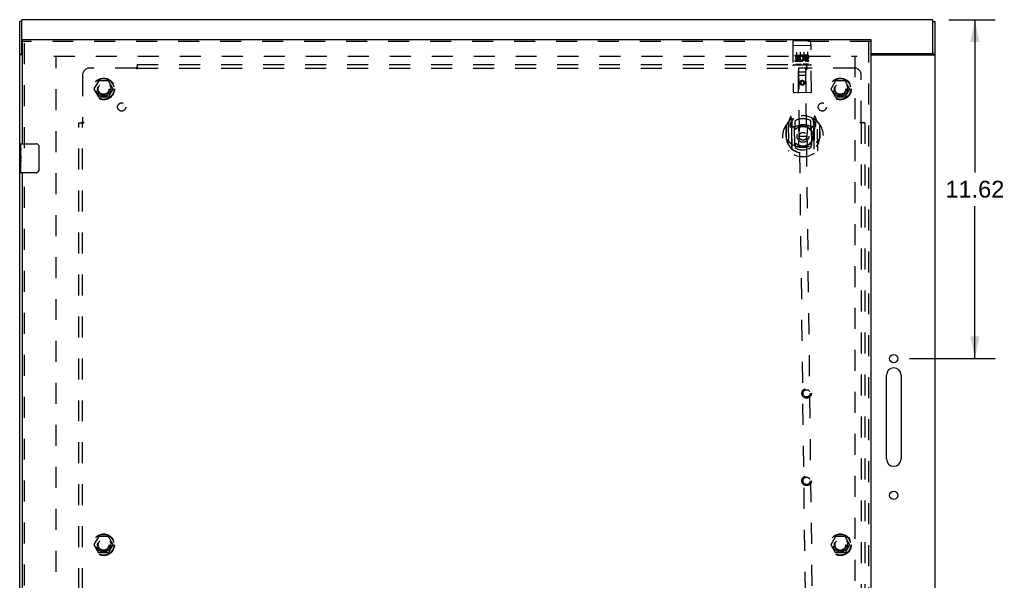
# Model space of a CAD drawing. Header units: inches. Extents: x 0 to 131, y 0 to 85.
# Tile 5 of 8: x 28 to 62, y 42 to 61. Entities that reach past the tile are written whole.
import ezdxf

# ---------------------------------------------------------------- set-up
doc = ezdxf.new("R2010")
doc.units = ezdxf.units.IN
doc.header["$LTSCALE"] = 7.192308
doc.header["$MEASUREMENT"] = 0
doc.linetypes.add('HIDDEN', pattern=[0.2, 0.1, -0.1])
doc.layers.get('0').update_dxf_attribs({"linetype": 'CONTINUOUS'})
for name, color, linetype in [('DEFAULT_2', 8, 'HIDDEN'), ('DIMENSIONS', 7, 'CONTINUOUS'), ('DOOR_ASSEMBLY', 7, 'CONTINUOUS'), ('SUBPANEL', 7, 'CONTINUOUS')]:
    doc.layers.add(name, color=color, linetype=linetype)
doc.styles.get("Standard").update_dxf_attribs({"font": 'arial.ttf'})
doc.dimstyles.new('DIMSTYLE_1', dxfattribs={"dimtxt": 0.576923, "dimasz": 0.769231, "dimexe": 0.09, "dimexo": 0.07, "dimgap": 0.0375, "dimtad": 0, "dimtih": 1, "dimtoh": 1, "dimzin": 4, "dimdsep": 46, "dimtxsty": 'Standard', "dimblk": '_FILLED', "dimblk1": '_FILLED', "dimblk2": '_FILLED', "dimcen": 0.09, "dimadec": 3, "dimazin": 1, "dimtfac": 1, "dimtdec": 3, "dimtofl": 0, "dimtmove": 0, "dimatfit": 3, "dimldrblk": '_FILLED', "dimfxl": 0, "dimtolj": 1, "dimtzin": 4, "dimarcsym": 0})

# ---------------------------------------------------------------- blocks, each defined once
blk = doc.blocks.new('_FILLED')
at = {"color": 0, "linetype": 'ByBlock'}
blk.add_solid([(0, 0), (-1, 0.2), (-1, -0.2)], dxfattribs=at)
blk = doc.blocks.new('*D1')
at = {"layer": 'DIMENSIONS', "color": 2, "linetype": 'Continuous'}
for p, q in [((59.684, 61.237), (61.275, 61.237)), ((60.582, 61.237), (60.582, 56.004)), ((60.582, 49.617), (60.582, 54.85)), ((58.339, 49.617), (61.275, 49.617))]:
    blk.add_line(p, q, dxfattribs=at)
at = {"layer": 'DIMENSIONS', "color": 2, "linetype": 'Continuous', "xscale": 0.7692307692, "yscale": 0.7692307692, "zscale": 0.7692307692}
for p, rotation in [((60.582, 61.237), 90), ((60.582, 49.617), 270)]:
    blk.add_blockref('_FILLED', p, dxfattribs=dict(at, rotation=rotation))
at = {"layer": 'DIMENSIONS', "color": 2, "linetype": 'Continuous', "insert": (60.582, 55.716), "char_height": 0.5769, "width": 2.01601, "attachment_point": 2, "line_spacing_factor": 0.9}
blk.add_mtext('11.62', dxfattribs=at)

msp = doc.modelspace()

# ---------------------------------------------------------------- linework, layer by layer
at = {"color": 3, "linetype": 'Continuous'}
for p, q in [((27.846, 25.3), (27.846, 61.174)), ((27.921, 60.122), (27.921, 61.237)), ((59.146, 61.237), (27.921, 61.237)), ((59.146, 60.122), (59.146, 61.237)), ((59.221, 25.3), (59.221, 61.174)), ((27.94, 60.035), (27.877, 60.035)), ((59.086, 60.062), (57.015, 60.062)), ((57.015, 60.035), (59.19, 60.035)), ((59.201, 60.043), (59.205, 60.045)), ((57.551, 46.179), (57.551, 49.054)), ((58.051, 49.054), (58.051, 46.179))]:
    msp.add_line(p, q, dxfattribs=at)
at = {"color": 7, "linetype": 'Continuous'}
for p, q in [((27.921, 61.174), (27.846, 61.174)), ((59.146, 61.174), (59.221, 61.174)), ((27.921, 60.06), (27.921, 60.122)), ((59.146, 60.122), (59.146, 60.06)), ((27.921, 60.06), (27.846, 60.06)), ((59.146, 60.06), (59.221, 60.06))]:
    msp.add_line(p, q, dxfattribs=at)
at = {"color": 3, "linetype": 'Continuous'}
for points in [[(27.877, 60.035), (27.875, 60.037), (27.873, 60.038), (27.871, 60.039), (27.869, 60.041), (27.867, 60.042), (27.865, 60.043), (27.862, 60.044), (27.86, 60.046), (27.858, 60.047), (27.856, 60.048), (27.854, 60.049), (27.852, 60.051), (27.851, 60.052), (27.849, 60.053), (27.848, 60.055), (27.847, 60.056), (27.847, 60.057), (27.846, 60.058), (27.846, 60.059), (27.846, 60.06)], [(59.19, 60.035), (59.19, 60.036), (59.191, 60.036), (59.192, 60.037), (59.192, 60.037), (59.193, 60.038), (59.194, 60.038), (59.195, 60.039), (59.196, 60.04), (59.198, 60.041), (59.199, 60.041), (59.2, 60.042), (59.201, 60.043)], [(59.205, 60.045), (59.207, 60.046), (59.208, 60.046), (59.209, 60.047), (59.21, 60.048), (59.211, 60.048), (59.212, 60.049), (59.213, 60.049), (59.214, 60.05), (59.215, 60.051), (59.215, 60.051), (59.216, 60.052), (59.217, 60.052), (59.217, 60.053), (59.218, 60.053), (59.218, 60.054), (59.219, 60.054), (59.219, 60.055), (59.219, 60.055), (59.22, 60.056), (59.22, 60.056), (59.22, 60.057), (59.22, 60.057), (59.22, 60.058), (59.221, 60.058), (59.221, 60.059), (59.221, 60.059), (59.221, 60.059), (59.221, 60.06), (59.221, 60.06)]]:
    msp.add_lwpolyline(points, dxfattribs=at)
at = {"color": 7, "linetype": 'Continuous'}
for points in [[(27.925, 60.051), (27.925, 60.053), (27.924, 60.054), (27.923, 60.055), (27.922, 60.056), (27.922, 60.057), (27.921, 60.058), (27.921, 60.059), (27.921, 60.06)], [(27.932, 60.035), (27.932, 60.036), (27.932, 60.037), (27.932, 60.038), (27.932, 60.039), (27.932, 60.041), (27.932, 60.042), (27.931, 60.043), (27.931, 60.045), (27.93, 60.046), (27.929, 60.047), (27.928, 60.048), (27.927, 60.049), (27.925, 60.051)], [(59.135, 60.035), (59.135, 60.036), (59.135, 60.036), (59.134, 60.037), (59.134, 60.037), (59.134, 60.038), (59.134, 60.038), (59.134, 60.038), (59.134, 60.039), (59.134, 60.039), (59.134, 60.04), (59.134, 60.04), (59.134, 60.041), (59.135, 60.041), (59.135, 60.042), (59.135, 60.042), (59.135, 60.043), (59.135, 60.043), (59.136, 60.044), (59.136, 60.044), (59.136, 60.045), (59.136, 60.045), (59.137, 60.046), (59.137, 60.047), (59.138, 60.047), (59.138, 60.048), (59.139, 60.048), (59.139, 60.049), (59.14, 60.05), (59.141, 60.051)], [(59.141, 60.051), (59.142, 60.052), (59.142, 60.053), (59.143, 60.053), (59.143, 60.054), (59.144, 60.055), (59.144, 60.055), (59.145, 60.056), (59.145, 60.056), (59.145, 60.057), (59.145, 60.058), (59.146, 60.058), (59.146, 60.059), (59.146, 60.059), (59.146, 60.06), (59.146, 60.06), (59.146, 60.06)]]:
    msp.add_lwpolyline(points, dxfattribs=at)
at = {"color": 3, "linetype": 'Continuous'}
for centre in [(57.801, 49.617), (57.801, 44.929)]:
    msp.add_circle(centre, 0.141, dxfattribs=at)
for centre, radius, start, end in [((27.981, 60.122), 0.06, 180, 227.5021), ((59.086, 60.122), 0.06, 270, 360), ((57.801, 49.054), 0.25, 0, 180), ((57.801, 46.179), 0.25, 180, 360)]:
    msp.add_arc(centre, radius, start, end, dxfattribs=at)
at = {"layer": 'DEFAULT_2', "color": 8, "linetype": 'HIDDEN'}
for p, q in [((29.021, 59.987), (56.546, 59.987)), ((29.096, 26.489), (29.096, 59.985)), ((56.471, 59.985), (56.471, 26.489)), ((30.403, 58.867), (30.558, 59.135)), ((30.875, 59.14), (30.566, 59.14)), ((30.884, 59.135), (31.038, 58.867)), ((55.653, 58.867), (55.808, 59.135)), ((56.125, 59.14), (55.816, 59.14)), ((56.134, 59.135), (56.288, 58.867)), ((30.558, 58.59), (30.403, 58.857)), ((31.038, 58.857), (30.884, 58.59)), ((55.808, 58.59), (55.653, 58.857)), ((56.288, 58.857), (56.134, 58.59)), ((30.875, 58.585), (30.566, 58.585)), ((56.125, 58.585), (55.816, 58.585)), ((30.403, 43.242), (30.558, 43.51)), ((30.558, 42.965), (30.403, 43.232)), ((30.875, 43.515), (30.566, 43.515)), ((30.884, 43.51), (31.038, 43.242)), ((31.038, 43.232), (30.884, 42.965)), ((55.653, 43.242), (55.808, 43.51)), ((55.808, 42.965), (55.653, 43.232)), ((56.125, 43.515), (55.816, 43.515)), ((56.134, 43.51), (56.288, 43.242)), ((56.288, 43.232), (56.134, 42.965)), ((30.875, 42.96), (30.566, 42.96)), ((56.125, 42.96), (55.816, 42.96))]:
    msp.add_line(p, q, dxfattribs=at)
for centre, radius in [((30.721, 58.862), 0.372), ((30.721, 58.862), 0.356), ((30.721, 58.862), 0.204), ((55.971, 58.862), 0.372), ((55.971, 58.862), 0.356), ((55.971, 58.862), 0.204), ((30.721, 58.862), 0.183), ((55.971, 58.862), 0.183), ((30.721, 43.237), 0.372), ((30.721, 43.237), 0.356), ((55.971, 43.237), 0.372), ((55.971, 43.237), 0.356), ((30.721, 43.237), 0.204), ((30.721, 43.237), 0.183), ((55.971, 43.237), 0.204), ((55.971, 43.237), 0.183)]:
    msp.add_circle(centre, radius, dxfattribs=at)
for centre, start, end in [((30.566, 59.13), 90.0113, 149.988), ((30.875, 59.13), 30.0108, 89.9876), ((55.816, 59.13), 90.0113, 149.988), ((56.125, 59.13), 30.0108, 89.9876), ((30.412, 58.862), 150.0117, 209.9873), ((31.03, 58.862), 330.0117, 29.9873), ((55.662, 58.862), 150.0117, 209.9873), ((56.28, 58.862), 330.0117, 29.9873), ((30.566, 58.595), 210.0108, 269.9876), ((30.875, 58.595), 270.0113, 329.988), ((55.816, 58.595), 210.0108, 269.9876), ((56.125, 58.595), 270.0113, 329.988), ((30.412, 43.237), 150.0117, 209.9873), ((30.566, 43.505), 90.0113, 149.988), ((30.875, 43.505), 30.0108, 89.9876), ((31.03, 43.237), 330.0117, 29.9873), ((55.662, 43.237), 150.0117, 209.9873), ((55.816, 43.505), 90.0113, 149.988), ((56.125, 43.505), 30.0108, 89.9876), ((56.28, 43.237), 330.0117, 29.9873), ((30.566, 42.97), 210.0108, 269.9876), ((30.875, 42.97), 270.0113, 329.988), ((55.816, 42.97), 210.0108, 269.9876), ((56.125, 42.97), 270.0113, 329.988)]:
    msp.add_arc(centre, 0.01, start, end, dxfattribs=at)
at = {"layer": 'DOOR_ASSEMBLY', "color": 7, "linetype": 'Continuous'}
for p, q in [((27.94, 60.562), (27.94, 60.487)), ((57.015, 60.562), (57.015, 60.487)), ((27.88, 56.828), (27.88, 56.972)), ((27.88, 56.572), (27.88, 56.825)), ((27.889, 56.77), (27.88, 56.77)), ((27.89, 56.602), (27.89, 56.759)), ((27.895, 56.987), (28.405, 56.987)), ((28.505, 56.887), (28.505, 56.087)), ((27.88, 56.602), (27.89, 56.602)), ((27.88, 56.002), (27.88, 56.57)), ((27.883, 56.54), (27.88, 56.54)), ((27.88, 56.408), (27.89, 56.408)), ((27.88, 56.372), (27.89, 56.372)), ((27.89, 56.419), (27.89, 56.472)), ((27.89, 56.141), (27.89, 56.372)), ((27.88, 56.309), (27.89, 56.309)), ((27.88, 56.141), (27.89, 56.141)), ((28.405, 55.987), (27.895, 55.987))]:
    msp.add_line(p, q, dxfattribs=at)
at = {"layer": 'DOOR_ASSEMBLY', "color": 3, "linetype": 'Continuous'}
for p, q in [((27.94, 60.562), (57.015, 60.562)), ((27.94, 56.987), (27.94, 60.487)), ((57.015, 60.487), (57.015, 25.987)), ((27.94, 30.487), (27.94, 55.987))]:
    msp.add_line(p, q, dxfattribs=at)
at = {"layer": 'DOOR_ASSEMBLY', "color": 8, "linetype": 'HIDDEN'}
for p, q in [((57.015, 60.487), (27.94, 60.487)), ((28.015, 56.832), (28.015, 60.487)), ((54.337, 60.485), (54.359, 58.76)), ((54.367, 60.516), (54.932, 60.523)), ((54.984, 58.768), (54.962, 60.493)), ((56.94, 60.487), (56.94, 25.987)), ((54.356, 60.357), (54.355, 60.357)), ((54.357, 60.357), (54.356, 60.357)), ((54.358, 60.357), (54.357, 60.357)), ((54.358, 60.357), (54.358, 60.357)), ((54.359, 60.357), (54.358, 60.357)), ((54.36, 60.357), (54.359, 60.357)), ((54.361, 60.357), (54.36, 60.357)), ((54.362, 60.357), (54.361, 60.357)), ((54.362, 60.357), (54.362, 60.357)), ((54.363, 60.357), (54.362, 60.357)), ((54.364, 60.357), (54.363, 60.357)), ((54.365, 60.357), (54.364, 60.357)), ((54.366, 60.357), (54.365, 60.357)), ((54.367, 60.358), (54.366, 60.357)), ((54.366, 60.357), (54.366, 60.357)), ((54.368, 60.358), (54.367, 60.358)), ((54.369, 60.358), (54.368, 60.358)), ((54.369, 60.358), (54.934, 60.365)), ((54.467, 60.126), (54.471, 59.82)), ((54.592, 60.127), (54.596, 59.821)), ((54.717, 60.129), (54.721, 59.823)), ((54.842, 60.13), (54.846, 59.824)), ((54.936, 60.365), (54.936, 60.365)), ((54.936, 60.365), (54.937, 60.365)), ((54.937, 60.365), (54.938, 60.365)), ((54.938, 60.365), (54.939, 60.365)), ((54.939, 60.365), (54.94, 60.365)), ((54.94, 60.365), (54.941, 60.364)), ((54.941, 60.364), (54.941, 60.364)), ((54.941, 60.364), (54.942, 60.364)), ((54.942, 60.364), (54.943, 60.364)), ((54.943, 60.364), (54.944, 60.364)), ((54.944, 60.364), (54.945, 60.364)), ((54.945, 60.364), (54.945, 60.364)), ((54.945, 60.364), (54.946, 60.364)), ((54.946, 60.364), (54.947, 60.364)), ((54.424, 60.023), (54.58, 60.025)), ((54.424, 59.981), (54.424, 60.023)), ((54.424, 59.981), (54.538, 59.982)), ((54.426, 59.853), (54.539, 59.854)), ((54.426, 59.81), (54.426, 59.853)), ((54.426, 59.81), (54.583, 59.812)), ((54.446, 59.939), (54.538, 59.94)), ((54.447, 59.896), (54.446, 59.939)), ((54.447, 59.896), (54.539, 59.898)), ((54.538, 59.94), (54.538, 59.982)), ((54.539, 59.854), (54.539, 59.898)), ((54.582, 59.848), (54.58, 60.025)), ((54.582, 59.848), (54.595, 59.867)), ((54.583, 59.812), (54.582, 59.824)), ((54.586, 59.823), (54.582, 59.824)), ((54.605, 59.978), (54.588, 60.016)), ((54.736, 60.027), (54.829, 60.028)), ((54.737, 59.985), (54.736, 60.027)), ((54.737, 59.985), (54.829, 59.986)), ((54.798, 59.901), (54.844, 59.901)), ((54.801, 59.942), (54.83, 59.942)), ((54.802, 59.857), (54.895, 59.858)), ((54.803, 59.815), (54.895, 59.816)), ((54.895, 59.816), (54.895, 59.858)), ((54.377, 59.688), (54.942, 59.695)), ((54.621, 59.707), (54.449, 59.704)), ((54.541, 58.763), (54.535, 59.573)), ((54.536, 59.573), (54.535, 59.573)), ((54.786, 59.576), (54.536, 59.573)), ((54.536, 59.573), (54.865, 33.193)), ((54.578, 59.448), (54.748, 59.45)), ((54.871, 59.71), (54.699, 59.708)), ((55.115, 33.196), (54.786, 59.576)), ((54.788, 59.576), (54.786, 59.576)), ((54.801, 58.766), (54.788, 59.576)), ((54.792, 59.326), (54.537, 59.323)), ((54.667, 59.146), (54.605, 59.109)), ((54.605, 59.109), (54.605, 59.037)), ((54.605, 59.109), (54.615, 59.104)), ((54.667, 59.134), (54.615, 59.104)), ((54.615, 59.104), (54.615, 59.043)), ((54.667, 59.146), (54.667, 59.134)), ((54.73, 59.111), (54.667, 59.146)), ((54.72, 59.105), (54.667, 59.134)), ((54.73, 59.111), (54.72, 59.105)), ((54.72, 59.044), (54.72, 59.105)), ((54.73, 59.039), (54.73, 59.111)), ((54.954, 58.738), (54.389, 58.731)), ((54.605, 59.037), (54.615, 59.043)), ((54.605, 59.037), (54.668, 59.002)), ((54.615, 59.043), (54.668, 59.013)), ((54.668, 59.013), (54.72, 59.044)), ((54.668, 59.002), (54.73, 59.039)), ((54.668, 59.002), (54.668, 59.013)), ((54.73, 59.039), (54.72, 59.044)), ((54.184, 57.72), (54.196, 56.752)), ((54.257, 57.907), (54.189, 57.73)), ((54.302, 57.717), (54.242, 57.716)), ((54.242, 57.716), (54.244, 57.566)), ((54.28, 57.807), (54.279, 57.807)), ((54.279, 57.807), (54.279, 57.807)), ((54.301, 57.824), (54.285, 57.904)), ((54.313, 56.808), (54.301, 57.824)), ((54.321, 56.813), (54.308, 57.816)), ((54.309, 57.757), (54.378, 57.867)), ((54.311, 57.791), (54.314, 57.584)), ((54.409, 57.77), (54.412, 57.517)), ((54.962, 57.524), (54.959, 57.777)), ((54.987, 57.874), (55.059, 57.766)), ((55.058, 57.593), (55.056, 57.8)), ((55.071, 56.822), (55.058, 57.825)), ((55.115, 57.707), (55.06, 57.706)), ((55.079, 57.914), (55.065, 57.833)), ((55.065, 57.833), (55.078, 56.817)), ((55.127, 57.727), (55.067, 57.726)), ((55.087, 57.817), (55.083, 57.82)), ((55.18, 57.743), (55.107, 57.917)), ((55.129, 57.577), (55.127, 57.727)), ((55.196, 56.765), (55.184, 57.732)), ((54.103, 57.623), (54.108, 57.235)), ((54.11, 57.626), (54.116, 57.168)), ((54.244, 57.566), (54.304, 57.567)), ((54.251, 57.688), (54.281, 57.643)), ((54.31, 57.697), (54.255, 57.696)), ((54.404, 57.567), (54.331, 57.566)), ((54.334, 57.564), (54.4, 57.565)), ((54.412, 56.926), (54.404, 57.557)), ((54.523, 57.584), (54.558, 57.241)), ((54.849, 57.588), (54.823, 57.244)), ((55.041, 57.575), (54.969, 57.574)), ((54.969, 57.564), (54.977, 56.933)), ((54.973, 57.572), (55.039, 57.573)), ((55.069, 57.576), (55.129, 57.577)), ((55.09, 57.653), (55.119, 57.699)), ((55.26, 57.64), (55.266, 57.183)), ((55.273, 57.25), (55.268, 57.638)), ((54.108, 57.235), (54.123, 57.235)), ((54.116, 57.168), (54.116, 57.166)), ((54.532, 56.901), (54.558, 57.241)), ((54.558, 57.241), (54.823, 57.244)), ((54.857, 56.905), (54.823, 57.244)), ((55.273, 57.25), (55.258, 57.249)), ((55.266, 57.183), (55.266, 57.18)), ((54.419, 56.956), (54.42, 56.853)), ((54.97, 56.86), (54.969, 56.963)), ((28.015, 30.332), (28.015, 56.142))]:
    msp.add_line(p, q, dxfattribs=at)
for points in [[(54.355, 60.357), (54.355, 60.356), (54.355, 60.356), (54.354, 60.356), (54.354, 60.356), (54.353, 60.356), (54.353, 60.356), (54.353, 60.356), (54.352, 60.356), (54.352, 60.356), (54.352, 60.356), (54.351, 60.356), (54.351, 60.356), (54.351, 60.356), (54.35, 60.356), (54.35, 60.356), (54.35, 60.356), (54.349, 60.355), (54.349, 60.355), (54.349, 60.355), (54.348, 60.355), (54.348, 60.355), (54.348, 60.355), (54.348, 60.355), (54.347, 60.355), (54.347, 60.355), (54.347, 60.355), (54.346, 60.355), (54.346, 60.355), (54.346, 60.355), (54.346, 60.354), (54.345, 60.354), (54.345, 60.354), (54.345, 60.354), (54.345, 60.354), (54.344, 60.354), (54.344, 60.354), (54.344, 60.354), (54.344, 60.354), (54.343, 60.354), (54.343, 60.354), (54.343, 60.353), (54.343, 60.353), (54.343, 60.353), (54.342, 60.353), (54.342, 60.353), (54.342, 60.353), (54.342, 60.353), (54.342, 60.353), (54.342, 60.353), (54.341, 60.353), (54.341, 60.353), (54.341, 60.352), (54.341, 60.352), (54.341, 60.352), (54.341, 60.352), (54.34, 60.352), (54.34, 60.352), (54.34, 60.352), (54.34, 60.352), (54.34, 60.352), (54.34, 60.352), (54.34, 60.351), (54.34, 60.351), (54.34, 60.351), (54.34, 60.351), (54.34, 60.351), (54.339, 60.351), (54.339, 60.351), (54.339, 60.351), (54.339, 60.351), (54.339, 60.35), (54.339, 60.35), (54.339, 60.35), (54.339, 60.35), (54.339, 60.35), (54.339, 60.35), (54.339, 60.35), (54.339, 60.35)], [(54.934, 60.365), (54.935, 60.365), (54.936, 60.365)], [(54.947, 60.364), (54.948, 60.364), (54.948, 60.364), (54.948, 60.364), (54.949, 60.364), (54.949, 60.364), (54.95, 60.364), (54.95, 60.364), (54.95, 60.364), (54.951, 60.364), (54.951, 60.363), (54.951, 60.363), (54.952, 60.363), (54.952, 60.363), (54.952, 60.363), (54.953, 60.363), (54.953, 60.363), (54.953, 60.363), (54.954, 60.363), (54.954, 60.363), (54.954, 60.363), (54.955, 60.363), (54.955, 60.363), (54.955, 60.363), (54.955, 60.363), (54.956, 60.363), (54.956, 60.362), (54.956, 60.362), (54.957, 60.362), (54.957, 60.362), (54.957, 60.362), (54.957, 60.362), (54.958, 60.362), (54.958, 60.362), (54.958, 60.362), (54.958, 60.362), (54.959, 60.362), (54.959, 60.362), (54.959, 60.361), (54.959, 60.361), (54.96, 60.361), (54.96, 60.361), (54.96, 60.361), (54.96, 60.361), (54.96, 60.361), (54.961, 60.361), (54.961, 60.361), (54.961, 60.361), (54.961, 60.361), (54.961, 60.361), (54.962, 60.36), (54.962, 60.36), (54.962, 60.36), (54.962, 60.36), (54.962, 60.36), (54.962, 60.36), (54.962, 60.36), (54.963, 60.36), (54.963, 60.36), (54.963, 60.36), (54.963, 60.359), (54.963, 60.359), (54.963, 60.359), (54.963, 60.359), (54.963, 60.359), (54.963, 60.359), (54.964, 60.359), (54.964, 60.359), (54.964, 60.359), (54.964, 60.359), (54.964, 60.358), (54.964, 60.358), (54.964, 60.358), (54.964, 60.358), (54.964, 60.358), (54.964, 60.358), (54.964, 60.358), (54.964, 60.358), (54.964, 60.358), (54.964, 60.358)], [(54.449, 59.704), (54.449, 59.704), (54.448, 59.704), (54.448, 59.704), (54.448, 59.704), (54.448, 59.704), (54.447, 59.704), (54.447, 59.704), (54.447, 59.704), (54.447, 59.705), (54.447, 59.705), (54.447, 59.705), (54.446, 59.705), (54.446, 59.705), (54.446, 59.705), (54.446, 59.705), (54.446, 59.705), (54.446, 59.705), (54.445, 59.705), (54.445, 59.705), (54.445, 59.705), (54.445, 59.705), (54.445, 59.705), (54.445, 59.705), (54.445, 59.705), (54.444, 59.705), (54.444, 59.705), (54.444, 59.705), (54.444, 59.705), (54.444, 59.705), (54.444, 59.705), (54.444, 59.705), (54.444, 59.705), (54.443, 59.705), (54.443, 59.705), (54.443, 59.705), (54.443, 59.705), (54.443, 59.705), (54.443, 59.705), (54.443, 59.705), (54.443, 59.705), (54.443, 59.705), (54.442, 59.705), (54.442, 59.705), (54.442, 59.706), (54.442, 59.706), (54.442, 59.706)], [(54.627, 59.708), (54.627, 59.708), (54.627, 59.708), (54.627, 59.708), (54.627, 59.708), (54.627, 59.708), (54.627, 59.708), (54.626, 59.708), (54.626, 59.708), (54.626, 59.708), (54.626, 59.707), (54.626, 59.707), (54.626, 59.707), (54.626, 59.707), (54.626, 59.707), (54.626, 59.707), (54.625, 59.707), (54.625, 59.707), (54.625, 59.707), (54.625, 59.707), (54.625, 59.707), (54.625, 59.707), (54.625, 59.707), (54.625, 59.707), (54.624, 59.707), (54.624, 59.707), (54.624, 59.707), (54.624, 59.707), (54.624, 59.707), (54.624, 59.707), (54.624, 59.707), (54.623, 59.707), (54.623, 59.707), (54.623, 59.707), (54.623, 59.707), (54.623, 59.707), (54.623, 59.707), (54.622, 59.707), (54.622, 59.707), (54.622, 59.707), (54.622, 59.707), (54.622, 59.707), (54.621, 59.707), (54.621, 59.707), (54.621, 59.707), (54.621, 59.707)], [(54.699, 59.708), (54.698, 59.708), (54.698, 59.708), (54.698, 59.708), (54.698, 59.708), (54.698, 59.708), (54.697, 59.708), (54.697, 59.708), (54.697, 59.708), (54.697, 59.708), (54.697, 59.708), (54.697, 59.708), (54.696, 59.708), (54.696, 59.708), (54.696, 59.708), (54.696, 59.708), (54.696, 59.708), (54.696, 59.708), (54.695, 59.708), (54.695, 59.708), (54.695, 59.708), (54.695, 59.708), (54.695, 59.708), (54.695, 59.708), (54.695, 59.708), (54.694, 59.708), (54.694, 59.708), (54.694, 59.708), (54.694, 59.708), (54.694, 59.708), (54.694, 59.708), (54.694, 59.708), (54.694, 59.708), (54.693, 59.708), (54.693, 59.708), (54.693, 59.708), (54.693, 59.708), (54.693, 59.708), (54.693, 59.708), (54.693, 59.708), (54.693, 59.708), (54.693, 59.709), (54.692, 59.709), (54.692, 59.709), (54.692, 59.709), (54.692, 59.709), (54.692, 59.709)], [(54.877, 59.711), (54.877, 59.711), (54.877, 59.711), (54.877, 59.711), (54.877, 59.711), (54.877, 59.711), (54.877, 59.711), (54.876, 59.711), (54.876, 59.711), (54.876, 59.711), (54.876, 59.711), (54.876, 59.711), (54.876, 59.711), (54.876, 59.71), (54.876, 59.71), (54.876, 59.71), (54.875, 59.71), (54.875, 59.71), (54.875, 59.71), (54.875, 59.71), (54.875, 59.71), (54.875, 59.71), (54.875, 59.71), (54.875, 59.71), (54.874, 59.71), (54.874, 59.71), (54.874, 59.71), (54.874, 59.71), (54.874, 59.71), (54.874, 59.71), (54.874, 59.71), (54.873, 59.71), (54.873, 59.71), (54.873, 59.71), (54.873, 59.71), (54.873, 59.71), (54.872, 59.71), (54.872, 59.71), (54.872, 59.71), (54.872, 59.71), (54.872, 59.71), (54.872, 59.71), (54.871, 59.71), (54.871, 59.71), (54.871, 59.71), (54.871, 59.71)], [(54.159, 57.122), (54.162, 57.117), (54.166, 57.112), (54.169, 57.107), (54.172, 57.103), (54.174, 57.098), (54.177, 57.094), (54.18, 57.09), (54.183, 57.086), (54.185, 57.082), (54.188, 57.079), (54.19, 57.075), (54.193, 57.072), (54.195, 57.069), (54.197, 57.066), (54.2, 57.063), (54.202, 57.06), (54.204, 57.057), (54.206, 57.055), (54.208, 57.052), (54.21, 57.05), (54.212, 57.048), (54.214, 57.045), (54.216, 57.043), (54.218, 57.041), (54.22, 57.039), (54.222, 57.037), (54.224, 57.035), (54.226, 57.034), (54.227, 57.032), (54.229, 57.03), (54.231, 57.029), (54.232, 57.027), (54.234, 57.026), (54.236, 57.024), (54.237, 57.023), (54.239, 57.022)], [(55.147, 57.033), (55.149, 57.034), (55.15, 57.036), (55.152, 57.037), (55.153, 57.039), (55.155, 57.04), (55.157, 57.042), (55.158, 57.043), (55.16, 57.045), (55.162, 57.047), (55.164, 57.049), (55.165, 57.051), (55.167, 57.053), (55.169, 57.055), (55.171, 57.057), (55.173, 57.06), (55.175, 57.062), (55.177, 57.064), (55.179, 57.067), (55.181, 57.07), (55.183, 57.072), (55.185, 57.075), (55.188, 57.078), (55.19, 57.081), (55.192, 57.085), (55.194, 57.088), (55.197, 57.091), (55.199, 57.095), (55.202, 57.099), (55.204, 57.103), (55.207, 57.107), (55.21, 57.111), (55.212, 57.116), (55.215, 57.12), (55.218, 57.125), (55.221, 57.13), (55.224, 57.136)], [(54.883, 56.888), (54.877, 56.886), (54.872, 56.885), (54.867, 56.883), (54.861, 56.882), (54.856, 56.881), (54.85, 56.879), (54.845, 56.878), (54.839, 56.877), (54.834, 56.876), (54.828, 56.874), (54.823, 56.873), (54.817, 56.872), (54.812, 56.871), (54.806, 56.87), (54.801, 56.869), (54.795, 56.868), (54.79, 56.867), (54.784, 56.867), (54.779, 56.866), (54.773, 56.865), (54.768, 56.865), (54.762, 56.864), (54.757, 56.863), (54.751, 56.863), (54.745, 56.862), (54.74, 56.862), (54.734, 56.861), (54.729, 56.861), (54.723, 56.861), (54.717, 56.86), (54.712, 56.86), (54.706, 56.86), (54.701, 56.86), (54.695, 56.86), (54.689, 56.86), (54.684, 56.86), (54.678, 56.86), (54.673, 56.86), (54.667, 56.86), (54.662, 56.86), (54.656, 56.86), (54.65, 56.861), (54.645, 56.861), (54.639, 56.861), (54.634, 56.862), (54.628, 56.862), (54.622, 56.863), (54.617, 56.863), (54.611, 56.864), (54.606, 56.864), (54.6, 56.865), (54.595, 56.866), (54.589, 56.867), (54.584, 56.867), (54.578, 56.868), (54.572, 56.869), (54.567, 56.87), (54.561, 56.871), (54.556, 56.872), (54.55, 56.873), (54.545, 56.874), (54.539, 56.875), (54.534, 56.877), (54.529, 56.878), (54.523, 56.879), (54.518, 56.88), (54.512, 56.882), (54.507, 56.883)]]:
    msp.add_lwpolyline(points, dxfattribs=at)
at = {"layer": 'DOOR_ASSEMBLY', "color": 7, "linetype": 'Continuous'}
for points in [[(27.88, 56.828), (27.881, 56.825), (27.881, 56.821), (27.882, 56.815), (27.883, 56.809), (27.884, 56.802), (27.886, 56.795), (27.887, 56.786), (27.888, 56.778)], [(27.888, 56.778), (27.89, 56.769), (27.89, 56.759)], [(28.499, 56.923), (28.501, 56.918), (28.502, 56.912), (28.504, 56.906), (28.505, 56.9), (28.505, 56.894), (28.505, 56.887)], [(27.88, 56.572), (27.881, 56.565), (27.881, 56.557), (27.882, 56.549), (27.883, 56.541)], [(27.883, 56.541), (27.886, 56.514), (27.888, 56.505), (27.888, 56.496), (27.889, 56.487), (27.89, 56.479), (27.89, 56.472)], [(27.89, 56.419), (27.89, 56.413), (27.89, 56.406), (27.889, 56.4), (27.888, 56.394), (27.888, 56.389), (27.887, 56.383)], [(28.505, 56.087), (28.505, 56.081), (28.505, 56.075), (28.504, 56.069), (28.502, 56.063), (28.501, 56.057), (28.499, 56.051)]]:
    msp.add_lwpolyline(points, dxfattribs=at)
at = {"layer": 'DOOR_ASSEMBLY', "color": 8, "linetype": 'HIDDEN'}
for centre, radius in [((54.668, 59.074), 0.085), ((54.668, 59.074), 0.0845), ((54.69, 57.24), 0.35), ((54.69, 57.24), 0.335), ((54.69, 57.24), 0.205), ((54.69, 57.24), 0.133), ((54.815, 48.429), 0.164), ((54.815, 48.429), 0.124), ((54.815, 45.429), 0.164), ((54.815, 45.429), 0.124)]:
    msp.add_circle(centre, radius, dxfattribs=at)
for centre, radius, start, end in [((54.367, 60.486), 0.03, 90.7136, 180.7136), ((54.932, 60.493), 0.03, 0.7136, 90.7136), ((54.631, 59.919), 0.107, 244.9773, 114.1164), ((54.631, 59.919), 0.0639, 235.6031, 114.1162), ((54.802, 59.878), 0.0635, 90.7136, 270.7136), ((54.802, 59.879), 0.0219, 101.0206, 270.7136), ((54.83, 59.964), 0.0644, 283.0131, 90.7912), ((54.829, 59.964), 0.0219, 270.6148, 90.7136), ((54.378, 59.658), 0.03, 90.7136, 180.7136), ((54.577, 59.533), 0.04, 90.7136, 180.7136), ((54.577, 59.488), 0.04, 180.7136, 270.7136), ((54.747, 59.535), 0.04, 0.7136, 90.7136), ((54.747, 59.49), 0.04, 270.7136, 0.7136), ((54.943, 59.665), 0.03, 0.7136, 90.7136), ((54.389, 58.761), 0.03, 180.7136, 270.7136), ((54.511, 58.762), 0.03, 270.7136, 0.7136), ((54.831, 58.766), 0.03, 180.7136, 270.7136), ((54.954, 58.768), 0.03, 270.7136, 0.7136), ((54.69, 57.242), 0.7, 126.2263, 55.201), ((54.69, 57.24), 0.7, 36.0098, 145.4175), ((54.199, 57.72), 0.015, 135.7884, 180.7136), ((54.271, 57.901), 0.015, 10.7136, 158.9095), ((54.288, 57.791), 0.02, 0.7136, 126.2263), ((54.291, 57.791), 0.02, 0.7136, 125.9679), ((54.328, 57.816), 0.02, 122.1824, 180.7128), ((54.69, 57.24), 0.6, 63.434, 117.9932), ((55.038, 57.825), 0.02, 0.7136, 59.2432), ((55.076, 57.8), 0.02, 55.4594, 180.7136), ((55.078, 57.801), 0.02, 55.201, 180.7136), ((55.094, 57.912), 0.015, 22.5178, 170.7136), ((55.115, 57.702), 0.005, 328.0344, 90.7136), ((55.169, 57.732), 0.015, 0.7136, 45.6388), ((54.13, 57.626), 0.02, 145.4175, 180.7136), ((54.255, 57.691), 0.005, 90.7136, 213.3929), ((54.694, 56.93), 0.7, 53.9456, 127.4817), ((54.124, 57.539), 0.188, 0.7136, 33.3929), ((54.331, 57.586), 0.02, 180.7136, 270.7136), ((54.334, 57.584), 0.02, 180.7136, 270.7136), ((54.399, 57.585), 0.02, 270.7136, 294.1776), ((54.419, 57.557), 0.015, 113.6999, 180.7136), ((54.694, 56.928), 0.7, 67.2497, 114.1776), ((54.442, 57.518), 0.03, 180.7136, 311.8397), ((54.69, 57.24), 0.343, 49.5876, 131.8397), ((54.503, 57.582), 0.02, 5.7932, 106.3267), ((54.869, 57.587), 0.02, 75.1005, 175.634), ((54.932, 57.524), 0.03, 229.5876, 0.7136), ((54.954, 57.564), 0.015, 0.7136, 67.7273), ((54.973, 57.592), 0.02, 247.2497, 270.7136), ((55.038, 57.593), 0.02, 270.7136, 0.7136), ((55.041, 57.595), 0.02, 270.7136, 0.7136), ((55.249, 57.553), 0.188, 148.0344, 180.7136), ((55.24, 57.64), 0.02, 0.7136, 36.0098), ((54.69, 57.245), 0.583, 180.9601, 0.4672), ((54.69, 57.25), 0.58, 188.3758, 353.0515), ((54.136, 57.169), 0.02, 180.7136, 188.3758), ((54.686, 57.56), 0.7, 230.2427, 311.1846), ((55.246, 57.183), 0.02, 353.0515, 0.7136), ((54.211, 56.753), 0.015, 180.7136, 225.6388), ((54.328, 56.808), 0.015, 180.7136, 230.3549), ((54.341, 56.813), 0.02, 180.7136, 231.3731), ((54.427, 56.926), 0.015, 180.7136, 247.7273), ((54.449, 56.957), 0.03, 49.5876, 180.7136), ((54.69, 57.25), 0.48, 235.7598, 305.6675), ((54.69, 57.24), 0.343, 229.5876, 311.8397), ((54.512, 56.903), 0.02, 255.1385, 355.634), ((54.877, 56.907), 0.02, 185.7932, 286.2888), ((54.939, 56.963), 0.03, 0.7136, 131.8397), ((54.962, 56.933), 0.015, 293.6999, 0.7136), ((55.051, 56.822), 0.02, 310.0515, 0.712), ((55.063, 56.817), 0.015, 311.0723, 0.7136), ((55.181, 56.765), 0.015, 315.7884, 0.7136)]:
    msp.add_arc(centre, radius, start, end, dxfattribs=at)
at = {"layer": 'DOOR_ASSEMBLY', "color": 7, "linetype": 'Continuous'}
for centre, radius, start, end in [((27.895, 56.972), 0.015, 90, 180), ((28.405, 56.887), 0.1, 21.1999, 90), ((28.405, 56.087), 0.1, 270, 338.7946), ((27.895, 56.002), 0.015, 180, 270)]:
    msp.add_arc(centre, radius, start, end, dxfattribs=at)
msp.add_ellipse((28.08, 56.405), major_axis=(0.2, 0), ratio=0.432808, start_param=3.141593, end_param=3.403409, dxfattribs=at)
at = {"layer": 'SUBPANEL', "color": 8, "linetype": 'HIDDEN'}
for p, q in [((31.842, 59.581), (30.252, 59.581)), ((31.856, 59.595), (31.852, 59.592)), ((31.86, 59.6), (31.856, 59.595)), ((31.877, 59.706), (31.877, 59.62)), ((31.877, 59.706), (54.815, 59.706)), ((31.877, 59.54), (31.877, 59.62)), ((31.877, 59.581), (54.815, 59.581)), ((54.815, 59.706), (54.815, 59.62)), ((54.815, 59.54), (54.815, 59.62)), ((56.44, 59.581), (54.85, 59.581)), ((30.002, 59.331), (30.002, 57.741)), ((56.69, 57.741), (56.69, 59.331)), ((29.877, 28.769), (29.877, 57.706)), ((29.877, 57.706), (29.964, 57.706)), ((29.964, 57.706), (30.043, 57.706)), ((30.002, 28.769), (30.002, 57.706)), ((56.649, 57.706), (56.728, 57.706)), ((56.69, 57.706), (56.69, 28.769)), ((56.704, 57.727), (56.701, 57.731)), ((56.708, 57.723), (56.704, 57.727)), ((56.815, 57.706), (56.728, 57.706)), ((56.815, 57.706), (56.815, 28.769))]:
    msp.add_line(p, q, dxfattribs=at)
for points in [[(31.852, 59.592), (31.851, 59.59), (31.849, 59.589), (31.847, 59.587), (31.846, 59.585), (31.844, 59.584), (31.843, 59.582), (31.842, 59.581)], [(31.852, 59.567), (31.85, 59.569), (31.849, 59.571), (31.848, 59.573), (31.847, 59.575), (31.845, 59.576), (31.844, 59.578), (31.843, 59.58), (31.842, 59.581)], [(31.877, 59.54), (31.876, 59.541), (31.874, 59.541), (31.873, 59.542), (31.871, 59.543), (31.87, 59.544), (31.869, 59.544), (31.867, 59.545), (31.866, 59.547), (31.865, 59.548), (31.864, 59.549), (31.862, 59.551), (31.861, 59.552), (31.86, 59.554), (31.859, 59.555), (31.858, 59.557), (31.856, 59.559), (31.855, 59.561), (31.854, 59.563), (31.852, 59.567)], [(31.877, 59.62), (31.876, 59.618), (31.874, 59.616), (31.873, 59.614), (31.871, 59.612), (31.87, 59.61), (31.869, 59.609), (31.867, 59.607), (31.866, 59.605), (31.864, 59.604), (31.863, 59.603), (31.862, 59.601), (31.86, 59.6)], [(54.815, 59.62), (54.816, 59.618), (54.817, 59.616), (54.819, 59.614), (54.82, 59.612), (54.822, 59.61), (54.823, 59.609), (54.825, 59.607), (54.826, 59.605), (54.827, 59.604), (54.829, 59.603), (54.83, 59.601), (54.832, 59.6), (54.838, 59.594)], [(54.815, 59.54), (54.816, 59.541), (54.818, 59.541), (54.819, 59.542), (54.82, 59.543), (54.822, 59.544), (54.823, 59.544), (54.824, 59.545), (54.826, 59.547), (54.827, 59.548), (54.828, 59.549), (54.829, 59.551), (54.831, 59.552), (54.832, 59.554), (54.833, 59.555), (54.834, 59.557), (54.835, 59.559), (54.836, 59.561), (54.838, 59.563)], [(54.838, 59.594), (54.839, 59.592), (54.841, 59.59), (54.843, 59.589), (54.845, 59.587), (54.846, 59.585), (54.848, 59.584), (54.849, 59.582), (54.85, 59.581)], [(54.838, 59.563), (54.84, 59.567), (54.841, 59.569), (54.843, 59.571), (54.844, 59.573), (54.845, 59.575), (54.846, 59.576), (54.848, 59.578), (54.849, 59.58), (54.85, 59.581)], [(29.964, 57.706), (29.966, 57.707), (29.967, 57.709), (29.969, 57.71), (29.971, 57.712), (29.973, 57.713), (29.974, 57.715), (29.976, 57.716), (29.978, 57.717), (29.979, 57.719), (29.981, 57.72), (29.982, 57.722), (29.983, 57.723), (29.989, 57.729)], [(29.989, 57.729), (29.991, 57.731), (29.993, 57.733), (29.995, 57.734), (29.996, 57.736), (29.998, 57.737), (29.999, 57.739), (30.001, 57.74), (30.002, 57.741)], [(30.02, 57.729), (30.016, 57.731), (30.014, 57.733), (30.012, 57.734), (30.01, 57.735), (30.008, 57.737), (30.007, 57.738), (30.005, 57.739), (30.003, 57.74), (30.002, 57.741)], [(30.043, 57.706), (30.042, 57.708), (30.042, 57.709), (30.041, 57.71), (30.04, 57.712), (30.04, 57.713), (30.039, 57.714), (30.038, 57.716), (30.037, 57.717), (30.035, 57.718), (30.034, 57.72), (30.033, 57.721), (30.031, 57.722), (30.029, 57.723), (30.028, 57.724), (30.026, 57.726), (30.024, 57.727), (30.022, 57.728), (30.02, 57.729)], [(56.649, 57.706), (56.649, 57.708), (56.65, 57.709), (56.651, 57.71), (56.651, 57.712), (56.652, 57.713), (56.653, 57.714), (56.654, 57.716), (56.655, 57.717), (56.656, 57.718), (56.658, 57.72), (56.659, 57.721), (56.661, 57.722), (56.662, 57.723), (56.664, 57.724), (56.666, 57.726), (56.668, 57.727), (56.669, 57.728), (56.671, 57.729), (56.675, 57.731)], [(56.675, 57.731), (56.677, 57.733), (56.679, 57.734), (56.681, 57.735), (56.683, 57.737), (56.685, 57.738), (56.687, 57.739), (56.688, 57.74), (56.69, 57.741)], [(56.701, 57.731), (56.699, 57.733), (56.697, 57.734), (56.695, 57.736), (56.694, 57.737), (56.692, 57.739), (56.691, 57.74), (56.69, 57.741)], [(56.728, 57.706), (56.726, 57.707), (56.724, 57.709), (56.723, 57.71), (56.721, 57.712), (56.719, 57.713), (56.717, 57.715), (56.716, 57.716), (56.714, 57.717), (56.713, 57.719), (56.711, 57.72), (56.71, 57.722), (56.708, 57.723)]]:
    msp.add_lwpolyline(points, dxfattribs=at)
for centre, radius in [((30.721, 58.862), 0.25), ((55.971, 58.862), 0.25), ((31.34, 58.244), 0.141), ((55.352, 58.244), 0.141), ((30.721, 43.237), 0.25), ((55.971, 43.237), 0.25)]:
    msp.add_circle(centre, radius, dxfattribs=at)
for centre, start, end in [((30.252, 59.331), 90, 180), ((56.44, 59.331), 0, 90)]:
    msp.add_arc(centre, 0.25, start, end, dxfattribs=at)

# ---------------------------------------------------------------- dimensions: what is measured, and where the dimension line sits
at = {"layer": 'DIMENSIONS', "color": 2, "linetype": 'Continuous'}
dim = msp.add_linear_dim(base=(60.582, 61.237), p1=(58.269, 49.617), p2=(59.614, 61.237), angle=90, dimstyle='DIMSTYLE_1', dxfattribs=at)
dim.commit()
dim.dimension.update_dxf_attribs({"geometry": '*D1', "text_midpoint": (60.603, 55.424), "dimtype": 160})

doc.saveas('drawing.dxf')
